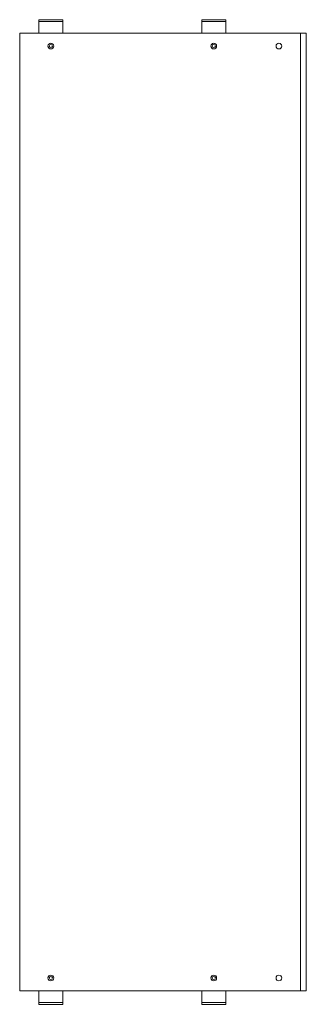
# Model space of a CAD drawing. Header units: millimetres. Extents: x 82 to 381, y -692 to 336.
import ezdxf

# ---------------------------------------------------------------- set-up
doc = ezdxf.new("R2010")
doc.units = ezdxf.units.MM

msp = doc.modelspace()

# ---------------------------------------------------------------- linework, layer by layer
at = {"color": 0, "linetype": 'Continuous', "lineweight": 0}
for p, q in [((104.7, 335.8), (101.7, 335.8)), ((101.7, 333.8), (101.7, 335.8)), ((101.7, 333.8), (104.7, 333.8)), ((101.7, 331.8), (101.7, 333.8)), ((101.7, 331.8), (101.7, 323.8)), ((123.7, 335.8), (104.7, 335.8)), ((123.7, 333.8), (104.7, 333.8)), ((126.7, 335.8), (123.7, 335.8)), ((123.7, 333.8), (126.7, 333.8)), ((126.7, 333.8), (126.7, 335.8)), ((126.7, 333.8), (126.7, 331.8)), ((126.7, 331.8), (126.7, 323.8)), ((274.7, 335.8), (271.7, 335.8)), ((271.7, 333.8), (271.7, 335.8)), ((271.7, 333.8), (274.7, 333.8)), ((271.7, 331.8), (271.7, 333.8)), ((271.7, 331.8), (271.7, 323.8)), ((293.7, 335.8), (274.7, 335.8)), ((293.7, 333.8), (274.7, 333.8)), ((296.7, 335.8), (293.7, 335.8)), ((293.7, 333.8), (296.7, 333.8)), ((296.7, 333.8), (296.7, 335.8)), ((296.7, 333.8), (296.7, 331.8)), ((296.7, 331.8), (296.7, 323.8)), ((81.7, 321.8), (81.7, -678.2)), ((85, 321.8), (81.7, 321.8)), ((85, 321.8), (372.7, 321.8)), ((101.7, 321.8), (101.7, 323.8)), ((126.7, 323.8), (126.7, 321.8)), ((271.7, 321.8), (271.7, 323.8)), ((296.7, 323.8), (296.7, 321.8)), ((372.7, 321.8), (374.7, 321.8)), ((374.7, 321.8), (374.7, -678.2)), ((380.7, 321.8), (374.7, 321.8)), ((380.7, 321.8), (380.7, -678.2)), ((81.7, -678.2), (85, -678.2)), ((85, -678.2), (372.7, -678.2)), ((101.7, -680.2), (101.7, -678.2)), ((126.7, -678.2), (126.7, -680.2)), ((271.7, -680.2), (271.7, -678.2)), ((296.7, -678.2), (296.7, -680.2)), ((374.7, -678.2), (372.7, -678.2)), ((374.7, -678.2), (380.7, -678.2)), ((101.7, -688.2), (101.7, -680.2)), ((101.7, -690.2), (101.7, -688.2)), ((126.7, -688.2), (126.7, -680.2)), ((126.7, -688.2), (126.7, -690.2)), ((271.7, -688.2), (271.7, -680.2)), ((271.7, -690.2), (271.7, -688.2)), ((296.7, -688.2), (296.7, -680.2)), ((296.7, -688.2), (296.7, -690.2)), ((101.7, -690.2), (101.7, -692.2)), ((104.7, -690.2), (101.7, -690.2)), ((101.7, -692.2), (104.7, -692.2)), ((104.7, -690.2), (123.7, -690.2)), ((104.7, -692.2), (123.7, -692.2)), ((126.7, -690.2), (123.7, -690.2)), ((123.7, -692.2), (126.7, -692.2)), ((126.7, -690.2), (126.7, -692.2)), ((271.7, -690.2), (271.7, -692.2)), ((274.7, -690.2), (271.7, -690.2)), ((271.7, -692.2), (274.7, -692.2)), ((274.7, -690.2), (293.7, -690.2)), ((274.7, -692.2), (293.7, -692.2)), ((296.7, -690.2), (293.7, -690.2)), ((293.7, -692.2), (296.7, -692.2)), ((296.7, -690.2), (296.7, -692.2))]:
    msp.add_line(p, q, dxfattribs=at)
for centre, radius, start, end in [((114.2, 308.3), 3, 90, 270), ((114.2, 308.3), 1.65, 0, 180), ((114.2, 308.3), 3, 270, 90), ((284.2, 308.3), 3, 90, 270), ((284.2, 308.3), 1.65, 0, 180), ((284.2, 308.3), 3, 270, 90), ((352.2, 308.3), 3, 90, 270), ((352.2, 308.3), 3, 270, 90), ((114.2, 308.3), 1.65, 180, 0), ((284.2, 308.3), 1.65, 180, 0), ((114.2, -664.7), 3, 90, 270), ((114.2, -664.7), 1.65, 0, 180), ((114.2, -664.7), 1.65, 180, 0), ((114.2, -664.7), 3, 270, 90), ((284.2, -664.7), 3, 90, 270), ((284.2, -664.7), 1.65, 0, 180), ((284.2, -664.7), 1.65, 180, 0), ((284.2, -664.7), 3, 270, 90), ((352.2, -664.7), 3, 90, 270), ((352.2, -664.7), 3, 270, 90)]:
    msp.add_arc(centre, radius, start, end, dxfattribs=at)

doc.saveas('drawing.dxf')
